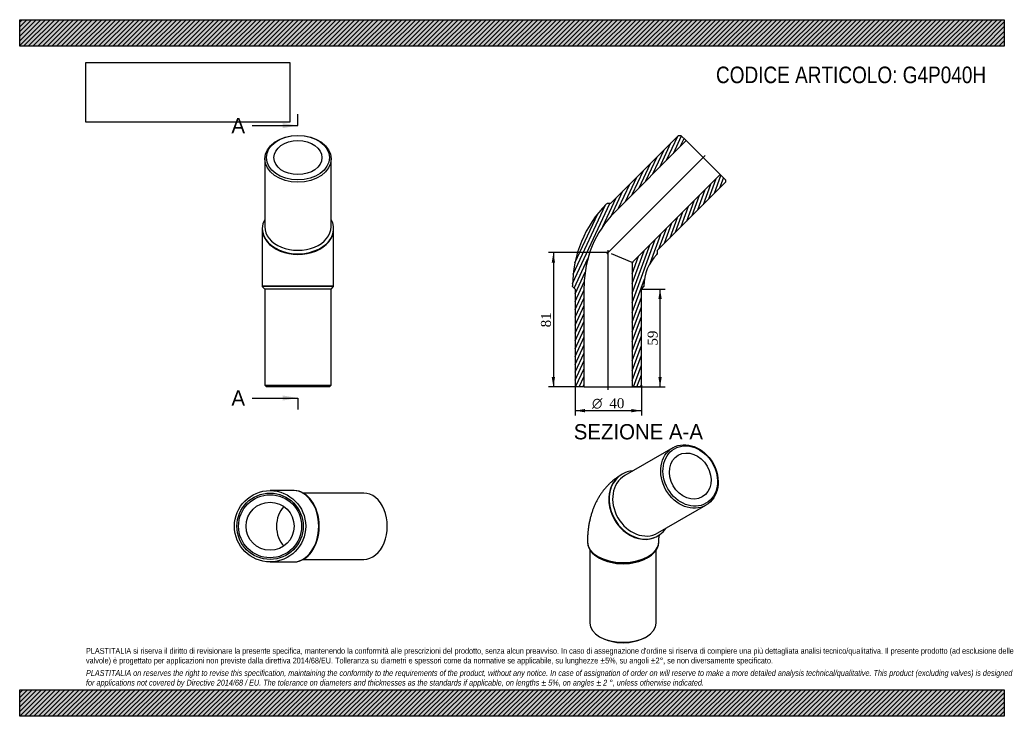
# Model space of a CAD drawing. Header units: millimetres. Extents: x 0 to 594, y 0 to 420.
import ezdxf
from ezdxf.enums import TextEntityAlignment as Align
from ezdxf.lldxf.tags import DXFTag

# ---------------------------------------------------------------- set-up
doc = ezdxf.new("R2010")
doc.units = ezdxf.units.MM
doc.header["$LTSCALE"] = 2
for name, color, linetype in [('Default', 7, 'Continuous'), ('DV4_Default', 7, 'Continuous'), ('G4P040H', 7, 'Continuous')]:
    doc.layers.add(name, color=color, linetype=linetype)
doc.styles.add('SEACAD_Solid_Edge_ANSI', font='seans.ttf')
doc.styles.add('SEACAD_Solid_Edge_ANSI1_Symbols', font='semeca1.ttf')
doc.styles.add('SEACAD_Times_New_Roman', font='times.ttf')
tags = doc.linetypes.add('CENTER2', pattern=[28.575, 19.05, -3.175, 3.175, -3.175]).pattern_tags.tags
tags[10:11] = [DXFTag(74, 4), DXFTag(75, 0), DXFTag(340, '0'), DXFTag(46, 0.0), DXFTag(50, 0.0), DXFTag(44, 0.0), DXFTag(45, 0.0)]
tags[8:9] = [DXFTag(74, 4), DXFTag(75, 0), DXFTag(340, '0'), DXFTag(46, 0.0), DXFTag(50, 0.0), DXFTag(44, 0.0), DXFTag(45, 0.0)]
tags[6:7] = [DXFTag(74, 4), DXFTag(75, 0), DXFTag(340, '0'), DXFTag(46, 0.0), DXFTag(50, 0.0), DXFTag(44, 0.0), DXFTag(45, 0.0)]
tags[4:5] = [DXFTag(74, 4), DXFTag(75, 0), DXFTag(340, '0'), DXFTag(46, 0.0), DXFTag(50, 0.0), DXFTag(44, 0.0), DXFTag(45, 0.0)]
doc.dimstyles.new('ANSImm', dxfattribs={"dimtxt": 6, "dimasz": 6, "dimexe": 3, "dimexo": 0, "dimgap": 1.5, "dimtad": 1, "dimdsep": 46, "dimtxsty": 'SEACAD_Times_New_Roman', "dimblk1": '_SE_FILLED', "dimblk2": '_SE_FILLED', "dimsah": 1, "dimcen": 3, "dimazin": 0, "dimtfac": 0.85, "dimtdec": 3, "dimtofl": 0, "dimtmove": 0, "dimatfit": 3, "dimfxl": 1, "dimarcsym": 0})
picture_1 = doc.add_image_def('image1.jpg', size_in_pixel=(4302, 1260))

# ---------------------------------------------------------------- blocks, each defined once
blk = doc.blocks.new('SE')
at = {"layer": 'G4P040H', "color": 7, "linetype": 'Continuous'}
for p, q in [((394.02, 161.9), (365.02, 145.16)), ((363.52, 146.02), (363.27, 145.88)), ((385.02, 110.52), (414.02, 127.26)), ((384.77, 108.64), (385.02, 108.78)), ((342.52, 105.16), (342.52, 104.75)), ((385.52, 104.75), (385.52, 105.16)), ((344.02, 100.19), (344.02, 56.17)), ((348.82, 95.97), (349.88, 95.36)), ((378.16, 95.36), (379.22, 95.97)), ((384.02, 56.17), (384.02, 100.19)), ((349.88, 48), (350.58, 47.59)), ((377.45, 47.59), (378.16, 48))]:
    blk.add_line(p, q, dxfattribs=at)
for centre, major_axis in [((404.02, 144.58), (10, -17.32)), ((404.52, 144.87), (-9.5, 16.45)), ((404.52, 144.87), (7.25, -12.56))]:
    blk.add_ellipse(centre, major_axis=major_axis, ratio=0.816497, dxfattribs=at)
for centre, major_axis, ratio, start_param, end_param in [((374.02, 127.26), (-10.75, 18.62), 0.816497, 0, 3.141593), ((374.27, 127.4), (-10.75, 18.62), 0.816497, 0, 3.517343), ((375.02, 127.84), (10, -17.32), 0.816497, 3.141593, 6.283185), ((374.27, 127.4), (-10.75, 18.62), 0.816497, 5.907435, 6.283185), ((364.02, 105.16), (21.5, 0), 0.57735, 3.141614, 6.282448), ((364.02, 104.75), (-21.5, 0), 0.57735, 0, 3.141593), ((364.02, 103.52), (-20, 0), 0.57735, 0.785398, 2.356195), ((364.02, 56.17), (20, 0), 0.57735, 3.141593, 6.283185), ((364.02, 55.35), (-19, 0), 0.57735, 0.785398, 2.356195)]:
    blk.add_ellipse(centre, major_axis=major_axis, ratio=ratio, start_param=start_param, end_param=end_param, dxfattribs=at)
for points, knots in [([(363.27, 145.88), (362.78, 145.59), (361.87, 145.05), (360.35, 144.03), (358.83, 142.89), (357.35, 141.67), (355.94, 140.38), (354.59, 139.01), (353.3, 137.58), (352.08, 136.07), (350.92, 134.5), (349.83, 132.86), (348.81, 131.15), (347.86, 129.38), (346.98, 127.54), (346.18, 125.65), (345.45, 123.69), (344.8, 121.67), (344.23, 119.59), (343.73, 117.46), (343.32, 115.28), (342.99, 113.04), (342.75, 110.76), (342.59, 108.46), (342.53, 106.53), (342.52, 105.5), (342.52, 105.16)], [0, 0, 0, 0, 0.032406, 0.072677, 0.112933, 0.153225, 0.193602, 0.234114, 0.274811, 0.315742, 0.356958, 0.398506, 0.440433, 0.482783, 0.525594, 0.568901, 0.612728, 0.657091, 0.701995, 0.747429, 0.793371, 0.839784, 0.886618, 0.933812, 0.981302, 1, 1, 1, 1]), ([(385.52, 105.16), (385.52, 105.33), (385.52, 105.76), (385.55, 106.48), (385.61, 107.22), (385.7, 107.88), (385.79, 108.45), (385.9, 108.93), (385.99, 109.28), (386.05, 109.45), (386.07, 109.52)], [0, 0, 0, 0, 0.0282018, 0.0803741, 0.1323205, 0.1840801, 0.2357772, 0.2875468, 0.3395418, 0.3759798, 0.3759798, 0.3759798, 0.3759798])]:
    blk.add_open_spline(points, degree=3, knots=knots, dxfattribs=at)
blk = doc.blocks.new('SE1')
at = {"layer": 'G4P040H', "color": 7, "linetype": 'Continuous'}
for p, q in [((147.86, 336.12), (147.86, 295.11)), ((187.86, 295.11), (187.86, 336.12)), ((146.36, 294.05), (146.36, 293.7)), ((146.36, 293.7), (146.36, 259.55)), ((189.36, 293.7), (189.36, 294.05)), ((189.36, 259.55), (189.36, 293.7)), ((146.36, 259.55), (189.36, 259.55)), ((146.36, 259.55), (146.36, 259.05)), ((189.36, 259.05), (146.36, 259.05)), ((146.36, 259.05), (147.86, 257.55)), ((187.86, 257.55), (147.86, 257.55)), ((147.86, 257.55), (147.86, 199.55)), ((187.86, 257.55), (189.36, 259.05)), ((187.86, 199.55), (187.86, 257.55)), ((189.36, 259.05), (189.36, 259.55)), ((147.86, 199.55), (187.86, 199.55)), ((147.86, 199.55), (148.86, 198.55)), ((186.86, 198.55), (148.86, 198.55)), ((186.86, 198.55), (187.86, 199.55))]:
    blk.add_line(p, q, dxfattribs=at)
for centre, major_axis in [((167.86, 336.12), (20, 0)), ((167.86, 336.83), (-19, 0)), ((167.86, 336.83), (14.5, 0))]:
    blk.add_ellipse(centre, major_axis=major_axis, ratio=0.707107, dxfattribs=at)
for centre, major_axis, start_param, end_param in [((167.86, 294.05), (-21.5, 0), 0, 3.517343), ((167.86, 294.05), (-21.5, 0), 5.907435, 6.283185), ((167.86, 293.7), (-21.5, 0), 0, 3.141593), ((167.86, 295.11), (-20, 0), 0, 3.141593)]:
    blk.add_ellipse(centre, major_axis=major_axis, ratio=0.707107, start_param=start_param, end_param=end_param, dxfattribs=at)
blk = doc.blocks.new('SE2')
at = {"layer": 'G4P040H', "color": 7, "linetype": 'Continuous'}
for p, q in [((165.19, 136.08), (151.05, 136.08)), ((165.54, 136.08), (165.19, 136.08)), ((207.62, 134.58), (171.12, 134.58)), ((151.05, 93.08), (165.19, 93.08)), ((165.19, 93.08), (165.54, 93.08)), ((171.12, 94.58), (207.62, 94.58))]:
    blk.add_line(p, q, dxfattribs=at)
for radius in [21.5, 20, 19, 14.5]:
    blk.add_circle((151.05, 114.58), radius, dxfattribs=at)
for centre, major_axis, start_param, end_param in [((165.19, 114.58), (0, 21.5), 3.141593, 6.283185), ((165.54, 114.58), (0, 21.5), 3.141593, 6.283185), ((207.62, 114.58), (0, -20), 0, 3.141593), ((165.19, 114.58), (0, -14.5), 3.749717, 5.675061)]:
    blk.add_ellipse(centre, major_axis=major_axis, ratio=0.707107, start_param=start_param, end_param=end_param, dxfattribs=at)
blk = doc.blocks.new('SE4')
at = {"color": 7, "linetype": 'Continuous', "style": 'SEACAD_Solid_Edge_ANSI'}
blk.add_text('A', height=9.2, dxfattribs=at).set_placement((127.74, 360.76), align=Align.TOP_LEFT)
blk = doc.blocks.new('SE5')
at = {"color": 7, "linetype": 'Continuous', "style": 'SEACAD_Solid_Edge_ANSI'}
blk.add_text('A', height=9.2, dxfattribs=at).set_placement((127.74, 196.51), align=Align.TOP_LEFT)
blk = doc.blocks.new('SEANNOT_GROUP')
at = {"linetype": 'Continuous'}
blk.add_hatch(color=7, dxfattribs=at).paths.add_polyline_path([(158.66, 354.62), (167.86, 356.16), (158.66, 357.69)])
at = {"color": 7, "linetype": 'Continuous'}
blk.add_lwpolyline([(140.26, 356.16), (167.86, 356.16)], dxfattribs=at)
blk = doc.blocks.new('SEANNOT_GROUP1')
at = {"linetype": 'Continuous'}
blk.add_hatch(color=7, dxfattribs=at).paths.add_polyline_path([(158.66, 190.38), (167.86, 191.91), (158.66, 193.45)])
at = {"color": 7, "linetype": 'Continuous'}
blk.add_lwpolyline([(140.26, 191.91), (167.86, 191.91)], dxfattribs=at)
blk = doc.blocks.new('SE3')
at = {"layer": 'Default', "color": 7, "linetype": 'CENTER2'}
for p, q in [((167.86, 356.16), (167.86, 363.06)), ((167.86, 191.91), (167.86, 185.01))]:
    blk.add_line(p, q, dxfattribs=at)
at = {"layer": 'Default', "color": 7, "linetype": 'CENTER2', "const_width": 0.0001}
blk.add_lwpolyline([(167.86, 356.16), (167.86, 191.91)], dxfattribs=at)
at = {"layer": 'Default'}
for name in ['SE4', 'SEANNOT_GROUP', 'SE5', 'SEANNOT_GROUP1']:
    blk.add_blockref(name, (0, 0), dxfattribs=at)
blk = doc.blocks.new('SE6')
at = {"layer": 'G4P040H', "linetype": 'Continuous'}
h = blk.add_hatch(dxfattribs=at)
h.set_pattern_fill('LINE', scale=0.62992, angle=65, style=0)
edge = h.paths.add_edge_path()
edge.add_line((356.47, 309.25), (354.35, 309.25))
edge.add_line((354.35, 309.25), (354, 308.9))
edge.add_arc((403.34, 259.55), 69.78, 135, 180)
edge.add_line((333.56, 259.55), (333.56, 259.05))
edge.add_line((333.56, 259.05), (335.06, 257.55))
edge.add_line((335.06, 257.55), (335.06, 199.55))
edge.add_line((335.06, 199.55), (336.06, 198.55))
edge.add_line((336.06, 198.55), (340.56, 198.55))
edge.add_line((340.56, 198.55), (340.56, 259.55))
edge.add_arc((403.34, 259.55), 62.78, 135, 180, ccw=False)
edge.add_line((358.95, 303.95), (402.08, 347.08))
edge.add_line((402.08, 347.08), (398.9, 350.26))
edge.add_line((398.9, 350.26), (397.48, 350.26))
edge.add_line((397.48, 350.26), (356.47, 309.25))
h = blk.add_hatch(dxfattribs=at)
h.set_pattern_fill('LINE', scale=0.62992, angle=70, style=0)
edge = h.paths.add_edge_path()
edge.add_line((384.75, 278.85), (384.75, 280.97))
edge.add_line((384.75, 280.97), (425.77, 321.98))
edge.add_line((425.77, 321.98), (425.77, 323.39))
edge.add_line((425.77, 323.39), (422.58, 326.58))
edge.add_line((422.58, 326.58), (369.56, 273.55))
edge.add_line((369.56, 273.55), (369.56, 198.55))
edge.add_line((369.56, 198.55), (374.06, 198.55))
edge.add_line((374.06, 198.55), (375.06, 199.55))
edge.add_line((375.06, 199.55), (375.06, 257.55))
edge.add_line((375.06, 257.55), (376.56, 259.05))
edge.add_line((376.56, 259.05), (376.56, 259.55))
edge.add_arc((403.34, 259.55), 26.78, 135, 180, ccw=False)
edge.add_line((384.4, 278.49), (384.75, 278.85))
at = {"layer": 'DV4_Default', "color": 7, "linetype": 'CENTER2'}
for p, q in [((354.26, 278.75), (413.57, 338.07)), ((355.06, 196.8), (355.06, 281.06))]:
    blk.add_line(p, q, dxfattribs=at)
at = {"layer": 'G4P040H', "color": 7, "linetype": 'Continuous'}
for p, q in [((397.48, 350.26), (356.47, 309.25)), ((358.95, 303.95), (402.08, 347.08)), ((397.48, 350.26), (398.9, 350.26)), ((402.08, 347.08), (398.9, 350.26)), ((402.08, 347.08), (422.58, 326.58)), ((422.58, 326.58), (369.56, 273.55)), ((384.75, 280.97), (425.77, 321.98)), ((425.77, 323.39), (422.58, 326.58)), ((425.77, 323.39), (425.77, 321.98)), ((354, 308.9), (354.35, 309.25)), ((356.47, 309.25), (354.35, 309.25)), ((384.75, 278.85), (384.75, 280.97)), ((369.56, 273.55), (356.97, 278.76)), ((369.56, 273.55), (369.56, 198.55)), ((384.75, 278.85), (384.4, 278.49)), ((333.56, 259.05), (333.56, 259.55)), ((333.56, 259.05), (335.06, 257.55)), ((335.06, 257.55), (335.06, 199.55)), ((340.56, 198.55), (340.56, 259.55)), ((375.06, 257.55), (376.56, 259.05)), ((375.06, 199.55), (375.06, 257.55)), ((376.56, 259.55), (376.56, 259.05)), ((336.06, 198.55), (335.06, 199.55)), ((340.56, 198.55), (336.06, 198.55)), ((340.56, 198.55), (369.56, 198.55)), ((374.06, 198.55), (369.56, 198.55)), ((375.06, 199.55), (374.06, 198.55))]:
    blk.add_line(p, q, dxfattribs=at)
for radius in [69.78, 62.78, 26.78]:
    blk.add_arc((403.34, 259.55), radius, 135, 180, dxfattribs=at)
blk = doc.blocks.new('DMBLK1')
at = {"layer": 'Default', "linetype": 'Continuous'}
for points in [[(387.32, 251.55), (386.32, 257.55), (385.32, 251.55)], [(387.32, 204.55), (385.32, 204.55), (386.32, 198.55)]]:
    blk.add_hatch(color=7, dxfattribs=at).paths.add_polyline_path(points)
at = {"layer": 'Default', "color": 7, "linetype": 'Continuous'}
for p, q in [((375.06, 257.55), (389.32, 257.55)), ((386.32, 198.55), (386.32, 257.55)), ((369.56, 198.55), (389.32, 198.55))]:
    blk.add_line(p, q, dxfattribs=at)
at = {"layer": 'Default', "color": 7, "linetype": 'Continuous', "style": 'SEACAD_Times_New_Roman'}
blk.add_text('59', height=6, rotation=90, dxfattribs=at).set_placement((378.82, 223.5), align=Align.TOP_LEFT)
blk = doc.blocks.new('_SE_FILLED')
at = {"color": 0}
blk.add_line((0, 0), (-1, 0), dxfattribs=at)
blk.add_solid([(0, 0), (-1, -0.1665), (-1, 0.1665), (0, 0)], dxfattribs=at)
blk = doc.blocks.new('GDimGGroup')
at = {"layer": 'Default', "linetype": 'Continuous'}
for points in [[(341.06, 183.27), (341.06, 185.27), (335.06, 184.27)], [(369.06, 183.27), (375.06, 184.27), (369.06, 185.27)]]:
    blk.add_hatch(color=7, dxfattribs=at).paths.add_polyline_path(points)
at = {"layer": 'Default', "color": 7, "linetype": 'Continuous'}
for p, q in [((335.06, 199.55), (335.06, 181.27)), ((375.06, 199.55), (375.06, 181.27)), ((375.06, 184.27), (335.06, 184.27))]:
    blk.add_line(p, q, dxfattribs=at)
for s, style, p in [('O', 'SEACAD_Solid_Edge_ANSI1_Symbols', (345.29, 191.77)), ('40', 'SEACAD_Times_New_Roman', (355.73, 191.77))]:
    blk.add_text(s, height=6, dxfattribs=dict(at, style=style)).set_placement(p, align=Align.TOP_LEFT)
blk = doc.blocks.new('DMBLK2')
at = {"layer": 'Default', "linetype": 'Continuous'}
for points in [[(320.96, 273.55), (322.96, 273.55), (321.96, 279.55)], [(320.96, 204.55), (321.96, 198.55), (322.96, 204.55)]]:
    blk.add_hatch(color=7, dxfattribs=at).paths.add_polyline_path(points)
at = {"layer": 'Default', "color": 7, "linetype": 'Continuous'}
for p, q in [((355.06, 279.55), (318.96, 279.55)), ((321.96, 279.55), (321.96, 198.55)), ((340.56, 198.55), (318.96, 198.55))]:
    blk.add_line(p, q, dxfattribs=at)
at = {"layer": 'Default', "color": 7, "linetype": 'Continuous', "style": 'SEACAD_Times_New_Roman'}
blk.add_text('81', height=6, rotation=90, dxfattribs=at).set_placement((314.46, 234.5), align=Align.TOP_LEFT)

msp = doc.modelspace()

# ---------------------------------------------------------------- hatches: boundary and pattern name
at = {"layer": 'Default', "linetype": 'Continuous'}
h = msp.add_hatch(dxfattribs=at)
h.set_pattern_fill('LINE', scale=0.62992, angle=45, style=0)
h.paths.add_polyline_path([(594, 404), (594, 420), (0, 420), (0, 404)])
for points in [[(594, 404), (594, 420), (0, 420), (0, 404)], [(594, 0), (594, 16), (0, 16), (0, 0)]]:
    msp.add_hatch(color=7, dxfattribs=at).paths.add_polyline_path(points)
h = msp.add_hatch(dxfattribs=at)
h.set_pattern_fill('LINE', scale=0.62992, angle=45, style=0)
h.paths.add_polyline_path([(594, 0), (594, 16), (0, 16), (0, 0)])

# ---------------------------------------------------------------- linework, layer by layer
at = {"layer": 'Default', "color": 7, "linetype": 'Continuous'}
for p, q in [((0, 420), (594, 420)), ((0, 404), (0, 420)), ((594, 420), (594, 404)), ((594, 404), (0, 404)), ((0, 16), (594, 16)), ((0, 0), (0, 16)), ((594, 16), (594, 0)), ((594, 0), (0, 0))]:
    msp.add_line(p, q, dxfattribs=at)

# ---------------------------------------------------------------- block references
at = {"layer": 'Default'}
for name in ['SE3', 'SE1', 'SE6', 'GDimGGroup', 'SE', 'SE2']:
    msp.add_blockref(name, (0, 0), dxfattribs=at)

# ---------------------------------------------------------------- texts
at = {"layer": 'Default', "color": 7, "linetype": 'Continuous', "style": 'SEACAD_Solid_Edge_ANSI'}
msp.add_text('SEZIONE A-A', height=9.2, dxfattribs=at).set_placement((334.277, 176.166), align=Align.TOP_LEFT)
at = {"layer": 'Default', "attachment_point": 1}
for s, insert, char_height, width in [('{\\fArial Narrow|b0||i0||c0|p34;\\C7;\\H10.;\\W1.;CODICE ARTICOLO: G4P040H}', (420.071, 391.736), 10, 163.62042), ("{\\fArial Narrow|b0||i0||c0|p34;\\C7;\\H3.5;\\W1.;PLASTITALIA si riserva il diritto di revisionare la presente specifica, mantenendo la conformità alle prescrizioni del prodotto, senza alcun preavviso. In caso di assegnazione d'ordine si riserva di compiere una più dettagliata analisi tecnico/qualitativa. Il presente prodotto (ad esclusione delle \\P}{\\fArial Narrow|b0||i0||c0|p34;\\C7;\\H3.5;\\W1.;valvole) è progettato per applicazioni non previste dalla direttiva 2014/68/EU. Tolleranza su diametri e spessori come da normative se applicabile, su lunghezze ±5%, su angoli ±2°, se non diversamente specificato.\\P}{\\fArial Narrow|b0||i0||c0|p34;\\C7;\\H1.;\\W1.;   \\P}{\\fArial Narrow|b0||i1||c0|p34;\\C7;\\H3.5;\\W1.;PLASTITALIA on reserves the right to revise this specification, maintaining the conformity to the requirements of the product, without any notice. In case of assignation of order on will reserve to make a more detailed analysis technical/qualitative. This product (excluding valves) is designed \\P}{\\fArial Narrow|b0||i1||c0|p34;\\C7;\\H3.5;\\W1.;for applications not covered by Directive 2014/68 / EU. The tolerance on diameters and thicknesses as the standards if applicable, on lengths ± 5%, on angles ± 2 °, unless otherwise indicated.\\P}", (40, 41.205), 3.5, 514)]:
    msp.add_mtext(s, dxfattribs=dict(at, insert=insert, char_height=char_height, width=width))

# ---------------------------------------------------------------- dimensions: what is measured, and where the dimension line sits
at = {"layer": 'Default', "color": 7, "linetype": 'Continuous'}
for base, p1, p2, picture, middle in [((315.511, 203.037), (355.056, 279.553), (340.556, 198.553), 'DMBLK2', (321.958, 239.053)), ((386.319, 257.553), (369.556, 198.553), (375.056, 257.553), 'DMBLK1', (386.319, 228.053))]:
    dim = msp.add_linear_dim(base=base, p1=p1, p2=p2, angle=90, text='\\A1;<>', dimstyle='ANSImm', dxfattribs=at)
    dim.commit()
    dim.dimension.update_dxf_attribs({"geometry": picture, "text_midpoint": middle, "dimtype": 160})

# ---------------------------------------------------------------- pictures from other files: only their frames are drawn
image = msp.add_image(picture_1, insert=(40, 358.206), size_in_units=(122.914, 36))
image.dxf.flags = 7

doc.saveas('drawing.dxf')
